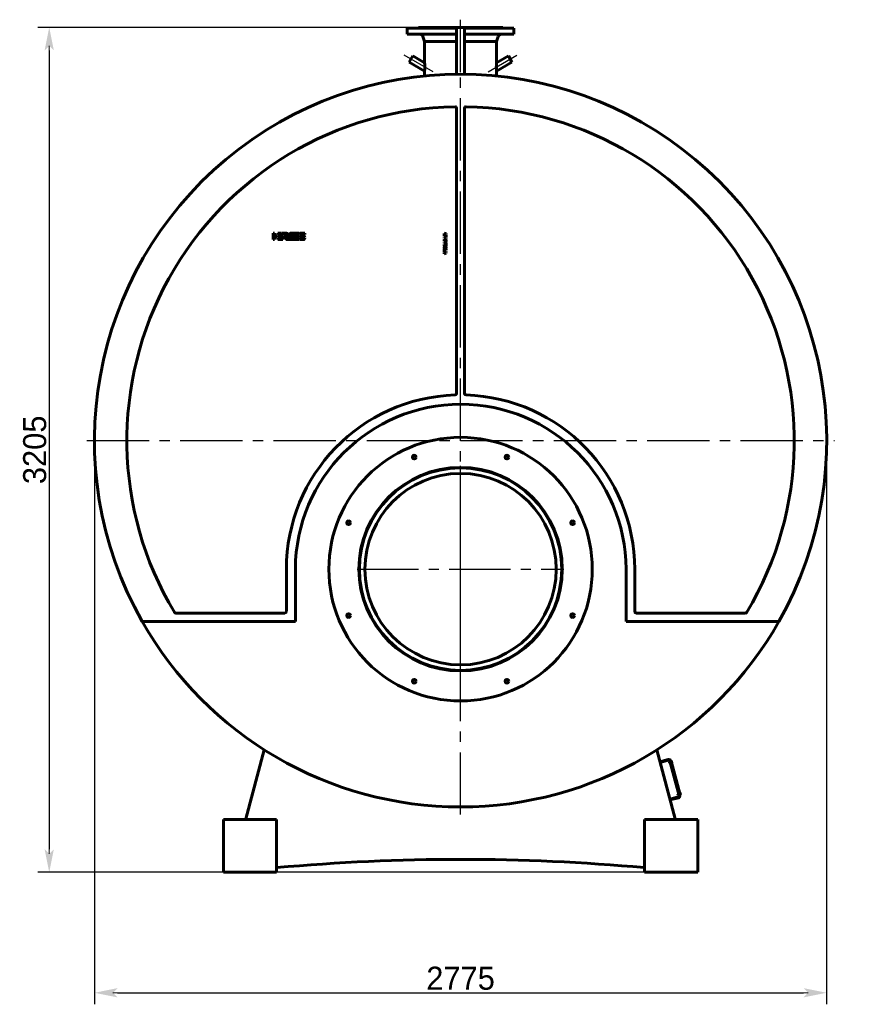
# Model space of a CAD drawing. Header units: millimetres. Extents: x 0 to 6046, y -168 to 841.
# Tile 4 of 6: x 3144 to 3401, y -168 to 131. Entities that reach past the tile are written whole.
import ezdxf

# ---------------------------------------------------------------- set-up
doc = ezdxf.new("R2010")
doc.units = ezdxf.units.MM
for name, pattern in [('CENTER2_per1a_scale0.977186', [27.923077, 18.615385, -3.102564, 3.102564, -3.102564]), ('CENTER2_per3_scale0.791839', [22.626802, 15.084535, -2.514089, 2.514089, -2.514089]), ('CENTER2_per5_scale0.985990', [28.174678, 18.783119, -3.13052, 3.13052, -3.13052]), ('CENTER2_per62_scale0.992376', [28.357143, 18.904762, -3.150794, 3.150794, -3.150794])]:
    doc.linetypes.add(name, pattern=pattern)
doc.styles.add('TextStyle_1', font='T-FLEX Type A.TTF', dxfattribs={"height": 7})
doc.dimstyles.new('DIM_ST_2', dxfattribs={"dimtxt": 7, "dimasz": 7, "dimexe": 3.5, "dimexo": 0, "dimgap": 0.875, "dimtad": 1, "dimlfac": 12.5, "dimrnd": 0.01, "dimdsep": 46, "dimtxsty": 'TextStyle_1', "dimblk": 'Arrow_3_C7_Status', "dimcen": 0.09, "dimclrd": 7, "dimclre": 7, "dimclrt": 7, "dimazin": 0, "dimtfac": 1, "dimtdec": 0, "dimtmove": 0, "dimatfit": 0, "dimldrblk": 'NONE', "dimfxl": 1, "dimtvp": 1, "dimtolj": 1, "dimarcsym": 0})
doc.dimstyles.new('DIM_ST_3', dxfattribs={"dimtxt": 7, "dimasz": 7, "dimexe": 3.5, "dimexo": 0, "dimgap": 0.875, "dimtad": 1, "dimlfac": 12.5, "dimrnd": 0.01, "dimdsep": 46, "dimtxsty": 'TextStyle_1', "dimblk": 'Arrow_3_C7_Status', "dimcen": 0.09, "dimclrd": 7, "dimclre": 7, "dimclrt": 7, "dimazin": 0, "dimtfac": 1, "dimtdec": 0, "dimtmove": 0, "dimatfit": 0, "dimldrblk": 'NONE', "dimfxl": 1, "dimtvp": 1, "dimtolj": 1, "dimarcsym": 0})

# ---------------------------------------------------------------- blocks, each defined once
blk = doc.blocks.new('Arrow_3_C7_Status')
at = {"color": 7, "linetype": 'Continuous', "lineweight": 0}
blk.add_line((-1, 0), (-0.8, 0), dxfattribs=at)
at = {"color": 7}
blk.add_solid([(-1, -0.2), (0, 0), (-0.8, 0), (-1, 0.2)], dxfattribs=at)
blk = doc.blocks.new('*D9')
at = {"color": 7, "lineweight": -2}
for p, q in [((-111.16, 2.8), (-111.16, -168.25)), ((111.16, 2.8), (111.16, -168.25)), ((-104.16, -164.75), (104.16, -164.75))]:
    blk.add_line(p, q, dxfattribs=at)
at = {"layer": 'Defpoints', "color": 0}
for p in [(-111.16, 2.8), (111.16, 2.8), (111.16, -164.75)]:
    blk.add_point(p, dxfattribs=at)
at = {"color": 7, "lineweight": -2, "xscale": 7, "yscale": 7, "zscale": 7, "rotation": 180}
blk.add_blockref('Arrow_3_C7_Status', (-111.16, -164.75), dxfattribs=at)
at = {"color": 7, "lineweight": -2, "xscale": 7, "yscale": 7, "zscale": 7}
blk.add_blockref('Arrow_3_C7_Status', (111.16, -164.75), dxfattribs=at)
at = {"color": 7, "insert": (0, -160.38), "char_height": 7, "attachment_point": 5, "style": 'TextStyle_1'}
blk.add_mtext('\\A1;2775{\\H0.5x;\\S^ ;} ', dxfattribs=at)
blk = doc.blocks.new('_None')
blk = doc.blocks.new('*D10')
at = {"color": 7, "lineweight": -2}
for p, q in [((3.31, 128.2), (-128.4, 128.2)), ((-124.9, 121.2), (-124.9, -121.2)), ((55.84, -128.2), (-128.4, -128.2))]:
    blk.add_line(p, q, dxfattribs=at)
at = {"layer": 'Defpoints', "color": 0}
for p in [(3.31, 128.2), (-124.9, -128.2), (55.84, -128.2)]:
    blk.add_point(p, dxfattribs=at)
at = {"color": 7, "lineweight": -2, "xscale": 7, "yscale": 7, "zscale": 7}
for p, rotation in [((-124.9, 128.2), 89.99999999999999), ((-124.9, -128.2), 270)]:
    blk.add_blockref('Arrow_3_C7_Status', p, dxfattribs=dict(at, rotation=rotation))
at = {"color": 7, "insert": (-129.28, 0), "char_height": 7, "attachment_point": 5, "rotation": 90, "style": 'TextStyle_1'}
blk.add_mtext('\\A1;3205{\\H0.5x;\\S^ ;}', dxfattribs=at)
blk = doc.blocks.new('Проекция_14')
at = {"color": 7, "linetype": 'CENTER2_per5_scale0.985990', "lineweight": 25}
blk.add_line((0, 114.5968), (0, 130.53333), dxfattribs=at)
at = {"color": 7, "linetype": 'Continuous', "lineweight": 60}
for p, q in [((-16.2, 127.96), (-16.2, 126.12)), ((-1.2, 127.96), (-16.2, 127.96)), ((-1.2, 126.12), (-16.2, 126.12)), ((-12.8, 128.2), (-1.2, 128.2)), ((-12.8, 128.2), (-12.8, 128.08)), ((-1.2, 128.2), (1.2, 128.2)), ((-1.2, 123.41224), (-1.2, 128.2)), ((1.2, 128.2), (3.31288, 128.2)), ((1.2, 123.41224), (1.2, 128.2)), ((16.2, 127.96), (1.2, 127.96)), ((16.2, 126.12), (1.2, 126.12)), ((3.31288, 128.2), (12.8, 128.2)), ((12.8, 128.08), (12.8, 128.2)), ((16.2, 126.12), (16.2, 127.96)), ((-11.45894, 125.46844), (-10.92, 123.88)), ((-10.92, 123.88), (-10.92, 117.53436)), ((-10.92, 123.88), (-1.2, 123.88)), ((-1.2, 116.93013), (-1.2, 123.41224)), ((1.2, 123.88), (2.8263, 123.88)), ((1.2, 116.93013), (1.2, 123.41224)), ((2.8263, 123.88), (10.92, 123.88)), ((10.92, 123.88), (11.45894, 125.46844)), ((10.92, 117.53436), (10.92, 123.88)), ((-14.53872, 119.53172), (-15.07672, 118.59988)), ((-10.91183, 117.43774), (-14.53872, 119.53172)), ((14.53872, 119.53172), (10.91182, 117.43774)), ((15.61472, 117.66804), (14.53872, 119.53172)), ((-15.07672, 118.59988), (-15.61472, 117.66804)), ((-15.61472, 117.66804), (-10.91182, 114.95282)), ((-10.92, 117.53483), (-10.92028, 117.535)), ((-10.92, 117.53431), (-10.92, 117.44246)), ((-1.2, 115.58999), (-1.2, 116.93013)), ((1.2, 116.93013), (1.2, 115.58999)), ((10.91183, 114.95282), (15.61472, 117.66804)), ((10.92027, 117.53499), (10.92, 117.53483)), ((10.92, 117.44246), (10.92, 117.5343)), ((-10.92028, 114.86533), (-10.92, 114.86517)), ((-10.92, 114.95754), (-10.92, 114.86569)), ((-10.92, 114.86559), (-10.92, 113.42235)), ((-1.2, 113.95352), (-1.2, 115.58999)), ((1.2, 113.95352), (1.2, 115.58999)), ((10.92, 114.86567), (10.92, 114.95754)), ((10.92, 113.42236), (10.92, 114.8656)), ((10.92, 114.86517), (10.92027, 114.86532)), ((-1.2, 17.13355), (-1.2, 103.626)), ((1.2, 103.626), (1.2, 17.13355)), ((-56.89999, 65.79495), (-56.49941, 65.79359)), ((-56.89999, 65.79478), (-56.89999, 65.79495)), ((-56.89999, 63.79464), (-56.89999, 65.79478)), ((-56.49941, 65.79359), (-56.49941, 64.99507)), ((-55.46105, 65.79468), (-54.41208, 65.79468)), ((-55.46105, 65.39525), (-55.46105, 65.79468)), ((-54.41208, 65.79468), (-54.07974, 65.40211)), ((-53.80157, 65.405), (-54.13146, 65.79469)), ((-54.13146, 65.79469), (-53.1246, 65.79469)), ((-51.13432, 65.79122), (-50.68367, 65.79122)), ((-49.75964, 65.79118), (-49.00207, 65.79118)), ((-49.00207, 65.79118), (-49.00207, 65.39059)), ((-48.30822, 65.79065), (-47.30001, 65.79065)), ((-47.30001, 65.79065), (-47.30001, 65.39058)), ((-4.95131, 65.7928), (-4.39999, 65.6597)), ((-4.95131, 65.60351), (-4.95131, 65.7928)), ((-56.52258, 63.79464), (-56.89999, 63.79464)), ((-56.49941, 63.79464), (-56.52258, 63.79464)), ((-56.49941, 64.99507), (-55.7093, 64.99507)), ((-56.49941, 64.59508), (-56.49941, 63.79464)), ((-55.71785, 64.59508), (-56.49941, 64.59508)), ((-55.7093, 64.59508), (-55.71785, 64.59508)), ((-55.7093, 64.99507), (-55.7093, 64.59508)), ((-54.07974, 65.40211), (-55.46105, 65.39525)), ((-55.46105, 64.99451), (-53.95342, 64.99451)), ((-55.46105, 64.59508), (-55.46105, 64.99451)), ((-53.95447, 64.59508), (-55.46105, 64.59508)), ((-55.46105, 63.79491), (-55.46105, 64.19434)), ((-55.46105, 64.19434), (-53.95342, 64.19434)), ((-53.95447, 63.79491), (-55.46105, 63.79491)), ((-53.95342, 64.99451), (-53.95447, 64.59508)), ((-53.95342, 64.19434), (-53.95447, 63.79491)), ((-53.04722, 65.405), (-53.80157, 65.405)), ((-53.04722, 65.40458), (-53.04722, 65.405)), ((-52.69918, 64.47056), (-52.96743, 64.78744)), ((-49.00309, 63.79172), (-50.50968, 63.79172)), ((-50.37161, 64.1923), (-49.56189, 64.1923)), ((-50.21942, 64.58808), (-50.06817, 64.98867)), ((-49.56189, 64.58808), (-50.21942, 64.58808)), ((-50.06817, 64.98867), (-49.00208, 64.98867)), ((-49.00207, 65.39059), (-49.91602, 65.39059)), ((-49.00309, 64.58808), (-49.56189, 64.58808)), ((-49.56189, 64.1923), (-49.00208, 64.1923)), ((-49.00208, 64.98867), (-49.00309, 64.58808)), ((-49.00208, 64.1923), (-49.00309, 63.79172)), ((-48.81421, 63.7917), (-48.81421, 64.19229)), ((-48.81421, 64.19229), (-47.31744, 64.19229)), ((-47.806, 63.7917), (-48.81421, 63.7917)), ((-48.79762, 64.9945), (-48.27136, 64.9945)), ((-47.30001, 65.39058), (-48.79669, 65.39058)), ((-47.85621, 64.58853), (-48.30822, 64.58853)), ((-48.27136, 64.9945), (-48.25798, 64.99382)), ((-48.25798, 64.99382), (-47.80601, 64.99382)), ((-47.84769, 64.58807), (-47.85621, 64.58853)), ((-47.31663, 64.58807), (-47.84769, 64.58807)), ((-4.95132, 63.11644), (-4.4, 63.37763)), ((-4.95132, 62.89574), (-4.95132, 63.11644)), ((-4.4, 62.63457), (-4.95132, 62.89574)), ((-4.66036, 65.54978), (-4.95131, 65.60351)), ((-4.95131, 65.46463), (-4.7951, 65.49853)), ((-4.95131, 65.26298), (-4.95131, 65.46463)), ((-4.67109, 65.19604), (-4.95131, 65.26298)), ((-4.95131, 65.11668), (-4.68929, 65.16545)), ((-4.95131, 64.92573), (-4.95131, 65.11668)), ((-4.39999, 65.05964), (-4.95131, 64.92573)), ((-4.95131, 64.64141), (-4.53636, 64.64141)), ((-4.95131, 64.4637), (-4.95131, 64.64141)), ((-4.39999, 64.4637), (-4.95131, 64.4637)), ((-4.95131, 63.85371), (-4.95131, 64.07607)), ((-4.95131, 64.07607), (-4.68929, 63.87439)), ((-4.80004, 63.75039), (-4.95131, 63.85371)), ((-4.95131, 63.6537), (-4.80004, 63.75039)), ((-4.95131, 63.4297), (-4.95131, 63.6537)), ((-4.68929, 63.62559), (-4.95131, 63.4297)), ((-4.80665, 63.00403), (-4.6273, 63.07676)), ((-4.6273, 62.9313), (-4.80665, 63.00403)), ((-4.7951, 65.49853), (-4.68351, 65.52376)), ((-4.70747, 65.37), (-4.76865, 65.36052)), ((-4.76865, 65.36052), (-4.70707, 65.35267)), ((-4.64797, 65.38448), (-4.70747, 65.37)), ((-4.70707, 65.35267), (-4.64631, 65.3382)), ((-4.68929, 65.16545), (-4.63637, 65.17454)), ((-4.68929, 63.87439), (-4.39999, 64.09755)), ((-4.39999, 63.40243), (-4.68929, 63.62559)), ((-4.68351, 65.52376), (-4.59173, 65.53987)), ((-4.62895, 65.18774), (-4.67109, 65.19604)), ((-4.59173, 65.53987), (-4.66036, 65.54978)), ((-4.39999, 65.4473), (-4.64797, 65.38448)), ((-4.64631, 65.3382), (-4.39999, 65.27371)), ((-4.63637, 65.17454), (-4.58927, 65.18114)), ((-4.58927, 65.18114), (-4.62895, 65.18774)), ((-4.6273, 63.07676), (-4.6273, 62.9313)), ((-4.39999, 63.88182), (-4.57604, 63.75039)), ((-4.57604, 63.75039), (-4.39999, 63.62392)), ((-4.53636, 64.64141), (-4.53636, 64.89931)), ((-4.53636, 64.89931), (-4.39999, 64.89931)), ((-4.4, 63.17678), (-4.50084, 63.12967)), ((-4.50084, 63.12967), (-4.50084, 62.87756)), ((-4.50084, 62.87756), (-4.4, 62.83376)), ((-4.4, 63.37763), (-4.4, 63.17678)), ((-4.4, 62.83376), (-4.4, 62.63457)), ((-4.39999, 65.6597), (-4.39999, 65.4473)), ((-4.39999, 65.27371), (-4.39999, 65.05964)), ((-4.39999, 64.89931), (-4.39999, 64.4637)), ((-4.39999, 64.09755), (-4.39999, 63.88182)), ((-4.39999, 63.62392), (-4.39999, 63.40243)), ((-4.95131, 62.55356), (-4.39999, 62.55356)), ((-4.95131, 62.3056), (-4.95131, 62.55356)), ((-4.68432, 62.22378), (-4.95131, 62.3056)), ((-4.95131, 62.11053), (-4.68514, 62.19567)), ((-4.95131, 61.8642), (-4.95131, 62.11053)), ((-4.39999, 61.8642), (-4.95131, 61.8642)), ((-4.95131, 61.04594), (-4.80664, 61.04594)), ((-4.95131, 60.47893), (-4.95131, 61.04594)), ((-4.80664, 60.47893), (-4.95131, 60.47893)), ((-4.95131, 59.92184), (-4.95131, 60.11442)), ((-4.95131, 60.11442), (-4.39999, 59.87967)), ((-4.68184, 59.81439), (-4.95131, 59.92184)), ((-4.9513, 60.37808), (-4.39998, 60.37808)), ((-4.9513, 60.2004), (-4.9513, 60.37808)), ((-4.39998, 60.2004), (-4.9513, 60.2004)), ((-4.80664, 61.04594), (-4.80664, 60.85499)), ((-4.80664, 60.85499), (-4.39999, 60.85499)), ((-4.80664, 60.67152), (-4.80664, 60.47893)), ((-4.39999, 60.67152), (-4.80664, 60.67152)), ((-4.7612, 62.38826), (-4.68269, 62.36594)), ((-4.6802, 62.3833), (-4.7612, 62.38826)), ((-4.68269, 62.04937), (-4.75954, 62.02871)), ((-4.75954, 62.02871), (-4.67936, 62.03283)), ((-4.68269, 62.36594), (-4.39999, 62.27501)), ((-4.39999, 62.14276), (-4.68269, 62.04937)), ((-4.68269, 59.74827), (-4.64216, 59.76357)), ((-4.63268, 59.79661), (-4.68184, 59.81439)), ((-4.39999, 62.3833), (-4.6802, 62.3833)), ((-4.67936, 62.03283), (-4.39999, 62.03365)), ((-4.64216, 59.76357), (-4.58845, 59.78214)), ((-4.58845, 59.78214), (-4.63268, 59.79661)), ((-4.39999, 62.55356), (-4.39999, 62.3833)), ((-4.39999, 62.27501), (-4.39999, 62.14276)), ((-4.39999, 62.03365), (-4.39999, 61.8642)), ((-4.39999, 60.85499), (-4.39999, 60.67152)), ((-4.39999, 59.87967), (-4.39999, 59.67966)), ((-4.39998, 60.37808), (-4.39998, 60.2004)), ((-4.95131, 59.63998), (-4.68269, 59.74827)), ((-4.39999, 59.67966), (-4.95131, 59.44739)), ((-4.95131, 59.44739), (-4.95131, 59.63998)), ((0.10723, -5.47944), (-0.10723, -5.48019)), ((0.10137, -7.15947), (-0.10137, -7.16018)), ((0.10137, -7.15947), (0.10137, -7.16018)), ((-52.88, -49.04), (-52.88, -36.2)), ((-50.16, -36.2), (-50.16, -52.08)), ((50.24, -52.08), (50.24, -36.2)), ((52.88, -36.2), (52.88, -49.04)), ((-86.49462, -49.52), (-53.36, -49.52)), ((53.36, -49.52), (86.49462, -49.52)), ((-50.16, -52.08), (-96.66815, -52.08)), ((96.66815, -52.08), (50.24, -52.08)), ((-65.19757, -111.99294), (-59.58378, -91.04199)), ((59.58378, -91.04199), (65.19757, -111.99294)), ((63.02103, -93.97889), (60.54826, -94.64147)), ((63.08314, -94.21072), (60.61037, -94.87329)), ((63.64344, -94.75629), (63.41162, -94.81841)), ((63.41162, -94.81841), (63.47788, -95.06568)), ((63.47788, -95.06568), (63.7097, -95.00357)), ((66.34758, -104.84828), (63.57304, -94.49356)), ((66.5794, -104.78617), (63.80486, -94.43144)), ((63.82557, -94.50872), (63.98012, -94.46731)), ((63.82557, -94.50872), (66.5587, -104.70889)), ((66.71325, -104.66748), (63.98012, -94.46731)), ((64.01883, -94.51905), (63.99565, -94.52526)), ((64.07762, -94.55299), (64.18736, -94.96254)), ((64.13023, -95.02754), (64.15341, -95.02133)), ((66.21093, -104.33827), (65.9791, -104.40039)), ((65.9791, -104.40039), (66.04536, -104.64767)), ((66.58631, -104.10103), (66.56313, -104.10724)), ((66.6451, -104.13497), (66.75484, -104.54453)), ((63.59197, -106.00076), (66.06474, -105.33818)), ((63.65409, -106.23258), (66.12686, -105.57)), ((66.04536, -104.64767), (66.27718, -104.58555)), ((66.71325, -104.66748), (66.5587, -104.70889)), ((66.69772, -104.60953), (66.7209, -104.60331)), ((-72, -112.2), (-72, -128.2)), ((-55.84, -112.2), (-72, -112.2)), ((-64.42483, -112.2), (-65.19757, -111.99294)), ((-55.84, -128.2), (-55.84, -112.2)), ((72, -112.2), (55.84, -112.2)), ((55.84, -128.2), (55.84, -112.2)), ((65.19757, -111.99294), (64.42483, -112.2)), ((72, -128.2), (72, -112.2)), ((-72, -128.2), (-55.84, -128.2)), ((55.84, -128.2), (72, -128.2))]:
    blk.add_line(p, q, dxfattribs=at)
at = {"color": 7, "linetype": 'CENTER2_per3_scale0.791839', "lineweight": 25}
for p, q in [((-8.3531, 114.718), (-17.09744, 119.76655)), ((8.3531, 114.718), (17.09744, 119.76655))]:
    blk.add_line(p, q, dxfattribs=at)
at = {"color": 7, "linetype": 'CENTER2_per62_scale0.992376', "lineweight": 25}
for p, q in [((0, -110.69333), (0, 116.29333)), ((-113.49333, 2.8), (113.49333, 2.8))]:
    blk.add_line(p, q, dxfattribs=at)
at = {"color": 7, "linetype": 'CENTER2_per1a_scale0.977186', "lineweight": 25}
for p, q in [((0, -67.57333), (0, -4.82667)), ((-31.37333, -36.2), (31.37333, -36.2))]:
    blk.add_line(p, q, dxfattribs=at)
at = {"color": 7, "lineweight": 60, "flags": 128}
for points in [[(-53.1246, 65.79469), (-53.10251, 65.79452), (-53.08076, 65.794), (-53.05934, 65.79314), (-53.03826, 65.79195), (-53.01752, 65.79042), (-52.99747, 65.7886), (-52.97774, 65.78647), (-52.95834, 65.78402), (-52.93926, 65.78128), (-52.91696, 65.77761), (-52.89512, 65.77352), (-52.87373, 65.76901), (-52.8528, 65.7641), (-52.83232, 65.75878), (-52.81229, 65.75306), (-52.79271, 65.74696), (-52.77358, 65.74046), (-52.7549, 65.73359), (-52.73667, 65.72635), (-52.71889, 65.71874), (-52.70155, 65.71077), (-52.68562, 65.70293), (-52.67008, 65.69478), (-52.65494, 65.68633), (-52.64019, 65.67758), (-52.62583, 65.66854), (-52.61104, 65.65863), (-52.59669, 65.6484), (-52.58278, 65.63786), (-52.56931, 65.62702), (-52.55628, 65.61587), (-52.54369, 65.60444), (-52.53222, 65.59339), (-52.52113, 65.58209), (-52.51044, 65.57055), (-52.50014, 65.55877), (-52.49022, 65.54675), (-52.47961, 65.53307), (-52.46948, 65.51911), (-52.45982, 65.50488), (-52.45065, 65.49038), (-52.44196, 65.47563), (-52.43374, 65.46063), (-52.426, 65.44539), (-52.41873, 65.42991), (-52.41226, 65.41499), (-52.40622, 65.39987), (-52.40061, 65.38456), (-52.39543, 65.36906), (-52.39067, 65.35338), (-52.38633, 65.33753), (-52.38176, 65.31863), (-52.37779, 65.2995), (-52.37439, 65.28017), (-52.37159, 65.26063), (-52.36957, 65.24302), (-52.36802, 65.22526), (-52.36694, 65.20736), (-52.36632, 65.18934), (-52.36616, 65.17118), (-52.36646, 65.15291), (-52.36722, 65.13453), (-52.36844, 65.11605), (-52.37039, 65.09481), (-52.37294, 65.07345), (-52.37609, 65.05199), (-52.37984, 65.03044), (-52.38417, 65.00881), (-52.3891, 64.98711), (-52.39462, 64.96534), (-52.40019, 64.94535), (-52.40627, 64.92532), (-52.41283, 64.90527), (-52.41989, 64.8852), (-52.42743, 64.86512), (-52.43547, 64.84504)], [(-52.01623, 65.32664), (-52.00724, 65.34683), (-51.99791, 65.36658), (-51.98824, 65.38589), (-51.97823, 65.40478), (-51.96787, 65.42323), (-51.95717, 65.44124), (-51.94613, 65.45882), (-51.93571, 65.47455), (-51.92501, 65.48991), (-51.91402, 65.50491), (-51.90275, 65.51954), (-51.89118, 65.5338), (-51.87934, 65.54769), (-51.86721, 65.56121), (-51.8548, 65.57436), (-51.8421, 65.58714), (-51.82912, 65.59954), (-51.81585, 65.61158), (-51.80231, 65.62324), (-51.78927, 65.6339), (-51.77599, 65.64422), (-51.76246, 65.65421), (-51.74867, 65.66387), (-51.73464, 65.67319), (-51.71948, 65.68272), (-51.70404, 65.69187), (-51.68832, 65.70064), (-51.67232, 65.70904), (-51.65604, 65.71705), (-51.63948, 65.72469), (-51.62361, 65.73155), (-51.60749, 65.73807), (-51.59113, 65.74425), (-51.57451, 65.7501), (-51.55765, 65.7556), (-51.53854, 65.76135), (-51.51913, 65.76667), (-51.4994, 65.77157), (-51.47937, 65.77604), (-51.45903, 65.78009), (-51.43839, 65.78371), (-51.41744, 65.78691), (-51.39619, 65.78969)], [(-51.39619, 65.78969), (-51.38902, 65.79048), (-51.38232, 65.79108), (-51.37608, 65.79148), (-51.37028, 65.79168), (-51.36493, 65.79167), (-51.36, 65.79145), (-51.3555, 65.791), (-51.35142, 65.79033), (-51.34774, 65.78943), (-51.34446, 65.78829), (-51.34157, 65.7869), (-51.33905, 65.78527), (-51.33692, 65.78339), (-51.33514, 65.78124), (-51.33357, 65.77852), (-51.33244, 65.77546), (-51.33172, 65.77205), (-51.33142, 65.76828), (-51.33151, 65.76415), (-51.33199, 65.75964), (-51.33284, 65.75475), (-51.33394, 65.74992), (-51.33533, 65.74477), (-51.33701, 65.73927), (-51.33897, 65.73343), (-51.34119, 65.72723), (-51.34367, 65.72068)], [(-51.18374, 65.76283), (-51.18214, 65.76708), (-51.18023, 65.7709), (-51.17805, 65.77432), (-51.17561, 65.77735), (-51.17293, 65.78001), (-51.17009, 65.78229), (-51.16706, 65.78426), (-51.16386, 65.78593), (-51.16052, 65.78733), (-51.15554, 65.78891), (-51.15037, 65.79003), (-51.14507, 65.79074), (-51.1397, 65.79112), (-51.13432, 65.79122)], [(-50.68367, 65.79122), (-50.6791, 65.79113), (-50.67494, 65.79087), (-50.67118, 65.79043), (-50.66779, 65.78982), (-50.66477, 65.78904), (-50.66209, 65.7881), (-50.65933, 65.78675), (-50.65703, 65.78517), (-50.65517, 65.78337), (-50.65373, 65.78134), (-50.65269, 65.77909), (-50.65196, 65.77632), (-50.65166, 65.77329), (-50.65176, 65.77), (-50.65223, 65.76646), (-50.65304, 65.76268), (-50.65413, 65.75873), (-50.65549, 65.75455), (-50.65707, 65.75016), (-50.65886, 65.74556)], [(-50.51012, 65.75927), (-50.50852, 65.76356), (-50.50658, 65.76748), (-50.50435, 65.77105), (-50.50183, 65.77428), (-50.49907, 65.77719), (-50.49613, 65.77974), (-50.493, 65.782), (-50.48971, 65.78398), (-50.48626, 65.78569), (-50.48114, 65.7877), (-50.47584, 65.78923), (-50.47044, 65.7903), (-50.46501, 65.79095), (-50.45961, 65.79122)], [(-50.01141, 65.79122), (-50.00684, 65.79116), (-50.00266, 65.79089), (-49.99886, 65.7904), (-49.99543, 65.78971), (-49.99236, 65.78881), (-49.98962, 65.78773), (-49.98678, 65.78617), (-49.98439, 65.78436), (-49.98244, 65.7823), (-49.9809, 65.78), (-49.97975, 65.77747), (-49.97891, 65.77438), (-49.9785, 65.77103), (-49.9785, 65.76744), (-49.97888, 65.76362), (-49.9796, 65.75959), (-49.98062, 65.75545), (-49.98192, 65.75112), (-49.98347, 65.74663), (-49.98525, 65.742)], [(-48.79669, 65.39058), (-48.79315, 65.40788), (-48.78929, 65.42481), (-48.78511, 65.44135), (-48.7806, 65.45752), (-48.77577, 65.4733), (-48.77061, 65.48871), (-48.76513, 65.50373), (-48.75933, 65.51838), (-48.7529, 65.53331), (-48.74611, 65.54782), (-48.73898, 65.56192), (-48.73148, 65.57559), (-48.72363, 65.58885), (-48.71543, 65.60169), (-48.70687, 65.61411), (-48.69796, 65.6261), (-48.68869, 65.63768), (-48.67908, 65.64884), (-48.6691, 65.65958), (-48.65878, 65.66989), (-48.64872, 65.67923), (-48.63834, 65.6882), (-48.62765, 65.69679), (-48.61665, 65.70501), (-48.60534, 65.71285), (-48.59299, 65.72076), (-48.5803, 65.72825), (-48.56725, 65.73531), (-48.55385, 65.74195), (-48.5401, 65.74816), (-48.52599, 65.75396), (-48.51237, 65.75903), (-48.49844, 65.76373), (-48.4842, 65.76805), (-48.46964, 65.772), (-48.45477, 65.77556), (-48.43959, 65.77875), (-48.4241, 65.78156), (-48.4083, 65.784), (-48.39218, 65.78605), (-48.37576, 65.78773), (-48.35932, 65.78901), (-48.34259, 65.78992), (-48.32555, 65.79047), (-48.30822, 65.79065)], [(-53.54035, 64.67251), (-53.54409, 64.67588), (-53.54777, 64.67942), (-53.55129, 64.68312), (-53.55455, 64.68701), (-53.55742, 64.69108), (-53.55982, 64.69534), (-53.5611, 64.69831), (-53.56209, 64.70138), (-53.56274, 64.70454), (-53.56303, 64.70779), (-53.56292, 64.71113), (-53.56238, 64.71458), (-53.56138, 64.71812)], [(-53.56138, 64.71812), (-53.55993, 64.72172), (-53.55825, 64.72481), (-53.55638, 64.72743), (-53.55432, 64.72962), (-53.55209, 64.73142), (-53.54909, 64.73315), (-53.54588, 64.73439), (-53.5425, 64.73519), (-53.53897, 64.73563), (-53.53411, 64.73576), (-53.52912, 64.73553), (-53.52408, 64.7351), (-53.51908, 64.73461), (-53.51419, 64.73424), (-53.50948, 64.73415)], [(-53.12086, 64.73486), (-53.11252, 64.73561), (-53.10443, 64.73597), (-53.09656, 64.73594), (-53.08893, 64.73551), (-53.08153, 64.73466), (-53.07435, 64.73339), (-53.0678, 64.7318), (-53.06144, 64.72982), (-53.05529, 64.72745), (-53.04933, 64.72467), (-53.04357, 64.72148), (-53.038, 64.71788), (-53.03263, 64.71385), (-53.02744, 64.70939), (-53.02245, 64.70449), (-53.01765, 64.69914), (-53.01311, 64.69345), (-53.00875, 64.68732), (-53.00458, 64.68074), (-53.00057, 64.6737)], [(-52.96743, 64.78744), (-52.96272, 64.79334), (-52.95775, 64.79961), (-52.95255, 64.80624), (-52.94712, 64.81321), (-52.9415, 64.8205), (-52.93571, 64.82809), (-52.92976, 64.83597), (-52.92136, 64.84724), (-52.91277, 64.85896), (-52.90403, 64.87109), (-52.8952, 64.88359), (-52.88465, 64.89888), (-52.87413, 64.91453), (-52.86375, 64.93048), (-52.85359, 64.94663), (-52.84375, 64.96292), (-52.83431, 64.97926), (-52.82676, 64.99296), (-52.81962, 65.0066), (-52.81293, 65.02013), (-52.80676, 65.03349), (-52.80231, 65.04385), (-52.79823, 65.05406), (-52.79456, 65.06409), (-52.79131, 65.07392), (-52.78904, 65.08164), (-52.78708, 65.0892), (-52.78543, 65.09659), (-52.78412, 65.10381), (-52.78315, 65.11084), (-52.78255, 65.11756), (-52.7823, 65.12407), (-52.78243, 65.13037), (-52.78294, 65.13644)], [(-52.71121, 63.79537), (-52.72017, 63.79511), (-52.72873, 63.79525), (-52.73692, 63.79575), (-52.74475, 63.79663), (-52.75226, 63.79786), (-52.75932, 63.7994), (-52.7661, 63.80127), (-52.77262, 63.80345), (-52.77889, 63.80594), (-52.78606, 63.80929), (-52.79293, 63.81303), (-52.79955, 63.81717), (-52.80594, 63.82168), (-52.81213, 63.82654), (-52.81816, 63.83174), (-52.82522, 63.83841), (-52.83214, 63.84552), (-52.83897, 63.85304), (-52.84578, 63.86094), (-52.85261, 63.8692), (-52.86168, 63.8805), (-52.87101, 63.89231), (-52.88072, 63.90456)], [(-52.16685, 63.83267), (-52.17106, 63.83767), (-52.17564, 63.84302), (-52.18055, 63.84869), (-52.18578, 63.85468), (-52.19132, 63.86097), (-52.19714, 63.86754), (-52.20323, 63.87438), (-52.20956, 63.88148), (-52.21784, 63.89073), (-52.22644, 63.90033), (-52.23532, 63.91024), (-52.24446, 63.92043), (-52.2538, 63.93088), (-52.26801, 63.94682), (-52.28249, 63.96316), (-52.29709, 63.97979), (-52.31171, 63.99661), (-52.32622, 64.01352), (-52.3405, 64.03041), (-52.35116, 64.04324), (-52.36157, 64.05596), (-52.37165, 64.06852), (-52.38137, 64.08088), (-52.39066, 64.093), (-52.39762, 64.10232), (-52.40425, 64.11144), (-52.41054, 64.12033), (-52.41645, 64.12898), (-52.42195, 64.13736), (-52.42659, 64.14473), (-52.43084, 64.15185), (-52.4347, 64.15869), (-52.43814, 64.16525), (-52.44115, 64.1715), (-52.44371, 64.17744), (-52.44578, 64.18303), (-52.44725, 64.18785), (-52.44829, 64.19237), (-52.44887, 64.19656), (-52.449, 64.20041), (-52.44865, 64.20392), (-52.4478, 64.20707)], [(-52.06373, 63.85739), (-52.06708, 63.84956), (-52.07044, 63.84225), (-52.07383, 63.83548), (-52.07725, 63.82925), (-52.08071, 63.82358), (-52.08421, 63.81845), (-52.08776, 63.81388), (-52.09105, 63.81019), (-52.0944, 63.80698), (-52.09781, 63.80424), (-52.10127, 63.80199), (-52.1048, 63.80022), (-52.1084, 63.79895), (-52.11198, 63.79819), (-52.11563, 63.7979), (-52.11936, 63.79809), (-52.12317, 63.79876), (-52.12707, 63.79991), (-52.13106, 63.80156), (-52.13515, 63.80369), (-52.13934, 63.80632), (-52.14364, 63.80944), (-52.14804, 63.81307), (-52.15256, 63.8172), (-52.1572, 63.82185), (-52.16196, 63.827), (-52.16685, 63.83267)], [(-51.85946, 63.79566), (-51.86583, 63.79566), (-51.87175, 63.79587), (-51.87723, 63.79629), (-51.88227, 63.79692), (-51.88688, 63.79777), (-51.89108, 63.79885), (-51.89486, 63.80015), (-51.89824, 63.80168), (-51.90121, 63.80344), (-51.9038, 63.80544), (-51.906, 63.80769), (-51.90782, 63.81018), (-51.90942, 63.81326), (-51.91057, 63.81666), (-51.91128, 63.82038), (-51.91155, 63.82442), (-51.9114, 63.82881), (-51.91083, 63.83353), (-51.90993, 63.83829), (-51.90868, 63.84336), (-51.90709, 63.84875), (-51.90517, 63.85446), (-51.90292, 63.86048)], [(-51.37483, 63.89435), (-51.37865, 63.88537), (-51.38257, 63.87688), (-51.38659, 63.86888), (-51.3907, 63.86134), (-51.39492, 63.85426), (-51.39923, 63.84764), (-51.40364, 63.84147), (-51.40861, 63.83519), (-51.4137, 63.82942), (-51.41891, 63.82416), (-51.42425, 63.8194), (-51.42972, 63.81512), (-51.43531, 63.81132), (-51.44103, 63.80798), (-51.44688, 63.80509), (-51.45286, 63.80264), (-51.45898, 63.80062), (-51.46511, 63.79904), (-51.47138, 63.79785), (-51.47777, 63.79705), (-51.4843, 63.79662)], [(-51.18588, 63.79207), (-51.1927, 63.79229), (-51.19901, 63.79271), (-51.20481, 63.79334), (-51.21011, 63.79419), (-51.21491, 63.79526), (-51.21924, 63.79656), (-51.22309, 63.7981), (-51.22678, 63.80008), (-51.22993, 63.80236), (-51.23254, 63.80497), (-51.23462, 63.8079), (-51.23619, 63.81117), (-51.23725, 63.81478), (-51.23783, 63.81875), (-51.23792, 63.82309), (-51.23755, 63.82781), (-51.23673, 63.83291), (-51.23548, 63.83831), (-51.23383, 63.8441), (-51.23177, 63.85029), (-51.22931, 63.8569)], [(-50.70122, 63.89079), (-50.70504, 63.88181), (-50.70896, 63.87332), (-50.71298, 63.8653), (-50.71709, 63.85776), (-50.72131, 63.85069), (-50.72562, 63.84407), (-50.73003, 63.83789), (-50.73499, 63.8316), (-50.74008, 63.82584), (-50.7453, 63.82058), (-50.75064, 63.81581), (-50.7561, 63.81153), (-50.7617, 63.80773), (-50.76742, 63.80439), (-50.77327, 63.8015), (-50.77925, 63.79905), (-50.78537, 63.79703), (-50.7915, 63.79545), (-50.79777, 63.79426), (-50.80416, 63.79346), (-50.81069, 63.79303)], [(-48.30822, 64.58853), (-48.32621, 64.58872), (-48.34388, 64.58931), (-48.36122, 64.5903), (-48.37824, 64.59168), (-48.39493, 64.59346), (-48.4113, 64.59562), (-48.42735, 64.59818), (-48.44308, 64.60114), (-48.4592, 64.60466), (-48.47497, 64.6086), (-48.49038, 64.61298), (-48.50544, 64.61779), (-48.52014, 64.62303), (-48.53448, 64.6287), (-48.54847, 64.6348), (-48.5621, 64.64132), (-48.57537, 64.64828), (-48.58828, 64.65567), (-48.60084, 64.66348), (-48.61304, 64.67172), (-48.62422, 64.67989), (-48.63507, 64.68843), (-48.64561, 64.69735), (-48.65583, 64.70666), (-48.66573, 64.71634), (-48.67589, 64.72703), (-48.68568, 64.73814), (-48.69512, 64.74968), (-48.70419, 64.76164), (-48.71291, 64.77403), (-48.72127, 64.78685), (-48.72882, 64.79932), (-48.73605, 64.81217), (-48.74297, 64.8254), (-48.74956, 64.839), (-48.75583, 64.85298), (-48.76178, 64.86734), (-48.76741, 64.88208), (-48.77272, 64.89719), (-48.77771, 64.91268), (-48.78238, 64.92854), (-48.78666, 64.94449), (-48.79062, 64.9608), (-48.79428, 64.97747), (-48.79762, 64.9945)], [(-47.80601, 64.99382), (-47.78802, 64.99363), (-47.77036, 64.99304), (-47.75302, 64.99205), (-47.736, 64.99067), (-47.71931, 64.9889), (-47.70294, 64.98673), (-47.6869, 64.98417), (-47.67118, 64.98122), (-47.65505, 64.9777), (-47.63929, 64.97376), (-47.62388, 64.96938), (-47.60882, 64.96458), (-47.59413, 64.95934), (-47.57979, 64.95368), (-47.5658, 64.94758), (-47.55218, 64.94106), (-47.53891, 64.93411), (-47.52599, 64.92672), (-47.51344, 64.91891), (-47.50124, 64.91068), (-47.49006, 64.90252), (-47.47921, 64.89398), (-47.46867, 64.88506), (-47.45845, 64.87576), (-47.44855, 64.86608), (-47.4384, 64.8554), (-47.4286, 64.8443), (-47.41917, 64.83277), (-47.41009, 64.82081), (-47.40137, 64.80843), (-47.39301, 64.79562), (-47.38546, 64.78315), (-47.37823, 64.77031), (-47.37131, 64.75709), (-47.36472, 64.74349), (-47.35845, 64.72952), (-47.35249, 64.71517), (-47.34686, 64.70044), (-47.34155, 64.68533), (-47.33655, 64.66985), (-47.33188, 64.654), (-47.32761, 64.63806), (-47.32364, 64.62176), (-47.31998, 64.6051), (-47.31663, 64.58807)], [(-47.31744, 64.19229), (-47.32097, 64.17497), (-47.32482, 64.15802), (-47.329, 64.14145), (-47.3335, 64.12527), (-47.33833, 64.10947), (-47.34348, 64.09404), (-47.34896, 64.079), (-47.35476, 64.06434), (-47.36118, 64.04939), (-47.36796, 64.03486), (-47.3751, 64.02074), (-47.38259, 64.00705), (-47.39043, 63.99378), (-47.39864, 63.98092), (-47.40719, 63.96849), (-47.4161, 63.95648), (-47.42537, 63.94488), (-47.43499, 63.93371), (-47.44496, 63.92296), (-47.45529, 63.91263), (-47.46535, 63.90328), (-47.47573, 63.8943), (-47.48642, 63.88569), (-47.49742, 63.87747), (-47.50874, 63.86961), (-47.52108, 63.8617), (-47.53378, 63.8542), (-47.54684, 63.84713), (-47.56024, 63.84048), (-47.574, 63.83425), (-47.58811, 63.82845), (-47.60173, 63.82337), (-47.61567, 63.81867), (-47.62992, 63.81434), (-47.64449, 63.81039), (-47.65936, 63.80682), (-47.67455, 63.80362), (-47.69005, 63.80081), (-47.70586, 63.79837), (-47.72198, 63.79631), (-47.73842, 63.79463), (-47.75486, 63.79335), (-47.77161, 63.79244), (-47.78865, 63.79189), (-47.806, 63.7917)], [(-4.8889, 61.16827), (-4.8968, 61.17828), (-4.90423, 61.1882), (-4.91118, 61.19803), (-4.91767, 61.20778), (-4.92368, 61.21745), (-4.92923, 61.22704), (-4.9343, 61.23654), (-4.93933, 61.24689), (-4.9438, 61.25714), (-4.9477, 61.26729), (-4.95102, 61.27734), (-4.95378, 61.28729)], [(-4.90916, 61.66668), (-4.90262, 61.67435), (-4.89573, 61.68168), (-4.88849, 61.68865), (-4.88092, 61.69527), (-4.87299, 61.70154), (-4.86472, 61.70746), (-4.85611, 61.71302), (-4.84624, 61.71874), (-4.83595, 61.72403), (-4.82524, 61.72889), (-4.81412, 61.73333), (-4.80258, 61.73734), (-4.79062, 61.74093), (-4.77825, 61.74409), (-4.76545, 61.74683), (-4.75224, 61.74914), (-4.73862, 61.75102), (-4.72483, 61.75246), (-4.71064, 61.75349), (-4.69604, 61.7541), (-4.68104, 61.75431)], [(-4.68186, 61.10545), (-4.69564, 61.10558), (-4.709, 61.10595), (-4.72194, 61.10659), (-4.73445, 61.10747), (-4.74655, 61.1086), (-4.75822, 61.10999), (-4.76946, 61.11163), (-4.78135, 61.11372), (-4.79272, 61.11612), (-4.80358, 61.11883), (-4.81393, 61.12184), (-4.82377, 61.12515), (-4.83309, 61.12877), (-4.84191, 61.1327), (-4.85021, 61.13693), (-4.858, 61.14146), (-4.86527, 61.1463), (-4.87192, 61.15135), (-4.87807, 61.1567), (-4.88373, 61.16234), (-4.8889, 61.16827)], [(-4.82483, 61.43029), (-4.82467, 61.44028), (-4.82419, 61.44988), (-4.82339, 61.45911), (-4.82227, 61.46794), (-4.82083, 61.47639), (-4.81907, 61.48446), (-4.81699, 61.49215), (-4.81459, 61.49945), (-4.81173, 61.50668), (-4.80852, 61.51349), (-4.80496, 61.51988), (-4.80105, 61.52585), (-4.79679, 61.53139), (-4.79218, 61.53652)], [(-4.79218, 61.32324), (-4.79659, 61.32813), (-4.80068, 61.3334), (-4.80445, 61.33907), (-4.8079, 61.34513), (-4.81103, 61.35159), (-4.81385, 61.35844), (-4.81634, 61.36568), (-4.81851, 61.37331), (-4.82044, 61.38173), (-4.82202, 61.39058), (-4.82325, 61.39986), (-4.82413, 61.40957), (-4.82466, 61.41971), (-4.82483, 61.43029)], [(-4.79218, 61.53652), (-4.78742, 61.54103), (-4.78229, 61.54523), (-4.77678, 61.54909), (-4.77089, 61.55262), (-4.76463, 61.55583), (-4.75798, 61.55871), (-4.75097, 61.56126), (-4.74357, 61.56349), (-4.73542, 61.56546), (-4.72686, 61.56708), (-4.71788, 61.56834), (-4.70849, 61.56924), (-4.69868, 61.56978), (-4.68846, 61.56996)], [(-4.68846, 61.28977), (-4.69823, 61.28993), (-4.70761, 61.29043), (-4.71662, 61.29125), (-4.72525, 61.2924), (-4.73351, 61.29387), (-4.74139, 61.29568), (-4.74889, 61.29781), (-4.75602, 61.30027), (-4.76308, 61.3032), (-4.76973, 61.30649), (-4.77596, 61.31014), (-4.78178, 61.31415), (-4.78719, 61.31852), (-4.79218, 61.32324)], [(-4.68846, 61.56996), (-4.67797, 61.56983), (-4.66785, 61.56944), (-4.65811, 61.56879), (-4.64875, 61.56788), (-4.63977, 61.56671), (-4.63132, 61.56531), (-4.62323, 61.56366), (-4.6155, 61.56175), (-4.60814, 61.5596), (-4.59985, 61.55671), (-4.59208, 61.55346), (-4.58482, 61.54986), (-4.57808, 61.5459), (-4.57186, 61.54158), (-4.56615, 61.53691)], [(-4.56573, 61.322), (-4.57053, 61.31808), (-4.57572, 61.31442), (-4.5813, 61.31102), (-4.58726, 61.30786), (-4.59362, 61.30496), (-4.60024, 61.30236), (-4.60723, 61.3), (-4.61459, 61.29788), (-4.62233, 61.29601), (-4.63203, 61.29411), (-4.64226, 61.29254), (-4.65302, 61.29133), (-4.6643, 61.29046), (-4.67612, 61.28994), (-4.68846, 61.28977)], [(-4.45744, 61.18521), (-4.4653, 61.17709), (-4.47359, 61.1694), (-4.4823, 61.16216), (-4.49144, 61.15534), (-4.50101, 61.14897), (-4.511, 61.14303), (-4.52082, 61.13782), (-4.53101, 61.13301), (-4.54159, 61.12858), (-4.55254, 61.12454), (-4.56387, 61.12089), (-4.57558, 61.11763), (-4.58767, 61.11475), (-4.60014, 61.11226), (-4.61299, 61.11016), (-4.62622, 61.10844), (-4.63958, 61.10713), (-4.65331, 61.1062), (-4.6674, 61.10564), (-4.68186, 61.10545)], [(-4.68104, 61.75431), (-4.66553, 61.75409), (-4.65043, 61.75343), (-4.63576, 61.75234), (-4.62151, 61.75082), (-4.60768, 61.74886), (-4.59428, 61.74646), (-4.58203, 61.7438), (-4.57015, 61.74075), (-4.55865, 61.73732), (-4.54753, 61.73349), (-4.53678, 61.72928), (-4.5264, 61.72469), (-4.5164, 61.7197), (-4.50678, 61.71433), (-4.49753, 61.70858), (-4.48866, 61.70243), (-4.48031, 61.69602), (-4.47232, 61.68924), (-4.4647, 61.68208), (-4.45744, 61.67455)], [(-4.56615, 61.53691), (-4.56112, 61.53208), (-4.55646, 61.52686), (-4.55216, 61.52124), (-4.54823, 61.51522), (-4.54466, 61.5088), (-4.54145, 61.50199), (-4.53861, 61.49478), (-4.53613, 61.48717), (-4.53393, 61.47878), (-4.53213, 61.46995), (-4.53073, 61.46069), (-4.52973, 61.45099), (-4.52912, 61.44086), (-4.52892, 61.43029)], [(-4.52892, 61.43029), (-4.5291, 61.41985), (-4.52965, 61.40985), (-4.53055, 61.40027), (-4.53181, 61.39113), (-4.53343, 61.38242), (-4.53542, 61.37413), (-4.53776, 61.36628), (-4.54047, 61.35885), (-4.54369, 61.35153), (-4.54731, 61.34469), (-4.55132, 61.33831), (-4.55573, 61.3324), (-4.56053, 61.32697), (-4.56573, 61.322)], [(-4.45744, 61.67455), (-4.44999, 61.66598), (-4.44294, 61.65694), (-4.4363, 61.64744), (-4.43005, 61.63748), (-4.4242, 61.62706), (-4.41875, 61.61618), (-4.41398, 61.60549), (-4.40956, 61.59439), (-4.4055, 61.58288), (-4.4018, 61.57096), (-4.39845, 61.55863), (-4.39545, 61.54588), (-4.39281, 61.53273), (-4.39053, 61.51916), (-4.3886, 61.50518), (-4.38703, 61.4908), (-4.38583, 61.47626), (-4.38497, 61.46134), (-4.38446, 61.44601), (-4.38429, 61.43029)], [(-4.38429, 61.43029), (-4.38449, 61.41324), (-4.38508, 61.39666), (-4.38608, 61.38055), (-4.38748, 61.3649), (-4.38928, 61.34973), (-4.39148, 61.33502), (-4.39392, 61.32157), (-4.39671, 61.30855), (-4.39986, 61.29594), (-4.40337, 61.28374), (-4.40723, 61.27196), (-4.41144, 61.2606), (-4.41601, 61.24965), (-4.42094, 61.23911), (-4.42622, 61.229), (-4.43185, 61.2193), (-4.43774, 61.21017), (-4.44396, 61.20145), (-4.45053, 61.19313), (-4.45744, 61.18521)]]:
    blk.add_lwpolyline(points, dxfattribs=at)
at = {"color": 7, "linetype": 'Continuous', "lineweight": 60}
for centre, radius in [((0, -36.2), 40), ((-14.08275, -2.20123), 0.56), ((14.08275, -2.20123), 0.56), ((0, -36.2), 30.88), ((-33.99877, -22.11725), 0.56), ((33.99877, -22.11725), 0.56), ((-33.99877, -50.28275), 0.56), ((33.99877, -50.28275), 0.56), ((-14.08275, -70.19877), 0.56), ((14.08275, -70.19877), 0.56)]:
    blk.add_circle(centre, radius, dxfattribs=at)
for centre, radius, start, end in [((-12.92, 128.08), 0.12, 270, 0.000007), ((-12.36804, 125.16), 0.96, 18.7413404, 90), ((12.36804, 125.16), 0.96, 90, 161.2586596), ((12.92, 128.08), 0.12, 180, 270), ((-25.42177, 116.19998), 14.56307, 354.7422121, 5.2572221), ((25.41643, 116.19916), 14.55783, 174.7372887, 180.1361325), ((0, 2.8), 111.16, 330.4157541, 209.5842459), ((25.41643, 116.20083), 14.55783, 180.1427073, 185.2625274), ((0, 2.8), 101.32, 90.954595, 210.9360952), ((-1.68, 103.626), 0.48, 0, 90.954595), ((1.68, 103.626), 0.48, 89.045405, 180), ((0, 2.8), 101.32, 329.0639048, 89.045405), ((-199.74319, 120.83896), 158.44018, 338.9230536, 339.658513), ((3741.40206, -1401.92818), 4066.17661, 158.84164174, 158.86960975), ((3728.76981, -1396.78553), 4051.91023, 158.84159338, 158.86965987), ((-62.39452, 69.9275), 12.59417, 338.5332473, 340.6726314), ((-50.23551, -26.23539), 92.02688, 89.8604765, 90.1395235), ((-19.25936, 53.65378), 32.82657, 158.3002116, 159.0507911), ((-72.87857, 47.39459), 25.93248, 39.5426278, 41.7795048), ((-53.17185, -14.20525), 78.94012, 89.962989, 90.2450553), ((-53.05197, 65.13696), 0.26766, 16.1339729, 88.9825679), ((-68.90102, 50.93529), 21.01352, 37.7816685, 40.8279025), ((-53.23184, 65.10346), 0.45011, 4.2018751, 13.867555), ((-52.53203, 102.12542), 38.33047, 269.7321593, 270.2678407), ((-53.47875, 65.29963), 1.13802, 313.2377489, 336.4560093), ((4.96661, 42.71791), 61.30415, 158.3586131, 159.4800545), ((-52.35276, 63.9306), 0.13524, 269.9645056, 296.2455417), ((-136.93484, 97.72635), 91.37949, 338.2448655, 339.4973921), ((-51.7136, 80.10458), 16.30958, 269.487581, 270.8055498), ((-260.55094, 144.21844), 224.21758, 338.9974947, 339.397042), ((-51.01562, 70.57144), 6.78151, 268.5613724, 271.7316706), ((-41.76093, 61.00052), 9.18321, 159.6614281, 162.3052738), ((-4.35135, 61.44353), 0.61662, 167.854714, 181.2304599), ((-4.35109, 61.41871), 0.61686, 178.9247662, 192.3015854), ((-4.71565, 61.51588), 0.24533, 142.0711258, 166.4725521), ((-4.51262, 61.52085), 0.69653, 98.0308963, 104.3407904), ((-4.53, 62.87548), 0.66972, 256.6774634, 263.1454148), ((0, -36.2), 52.88, 91.8042133, 180), ((-1.68, 17.13355), 0.48, 271.8042133, 0.0000012), ((1.68, 17.13355), 0.48, 179.9999976, 268.1957867), ((0, -36.2), 52.88, 0, 88.1957867), ((0.04, -36.3755), 50.20031, 0.2003112, 179.7996888), ((0, -36.2), 30.72, 90.2, 89.8), ((0, -36.2), 29.04, 90.2, 89.8), ((-86.49462, -49.04), 0.48, 210.9360952, 270), ((-53.36, -49.04), 0.48, 270, 0), ((53.36, -49.04), 0.48, 179.9999935, 270), ((86.49462, -49.04), 0.48, 270, 329.0639048), ((0, 2.8), 111.16, 209.5842459, 330.4157541), ((63.18667, -94.59709), 0.64, 15, 105), ((63.18667, -94.59709), 0.4, 15, 105), ((64.03125, -94.56541), 0.048, 15, 105), ((64.14099, -94.97497), 0.048, 285, 15), ((66.59874, -104.1474), 0.048, 15, 105), ((66.70848, -104.55695), 0.048, 285, 15), ((65.96121, -104.95181), 0.4, 285, 15), ((65.96121, -104.95181), 0.64, 285, 15), ((0, -748.18545), 623.92, 84.86523433, 95.13476567)]:
    blk.add_arc(centre, radius, start, end, dxfattribs=at)
for base, p1, p2, angle, text, dimstyle, picture, middle, dimtype in [((-124.90001, -128.2), (3.31288, 128.2), (55.84, -128.2), 270, '<>{\\H0.5x;\\S^ ;}', 'DIM_ST_3', '*D10', (-124.90001, 0), 160), ((111.16, -164.75), (-111.16, 2.8), (111.16, 2.8), 0, '2775{\\H0.5x;\\S^ ;} ', 'DIM_ST_2', '*D9', (0, -164.75), 161)]:
    dim = blk.add_linear_dim(base=base, p1=p1, p2=p2, angle=angle, text=text, dimstyle=dimstyle)
    dim.commit()
    dim.dimension.update_dxf_attribs({"geometry": picture, "text_midpoint": middle, "dimtype": dimtype})

msp = doc.modelspace()

# ---------------------------------------------------------------- block references
msp.add_blockref('Проекция_14', (3278.2196, 0))

doc.saveas('drawing.dxf')
